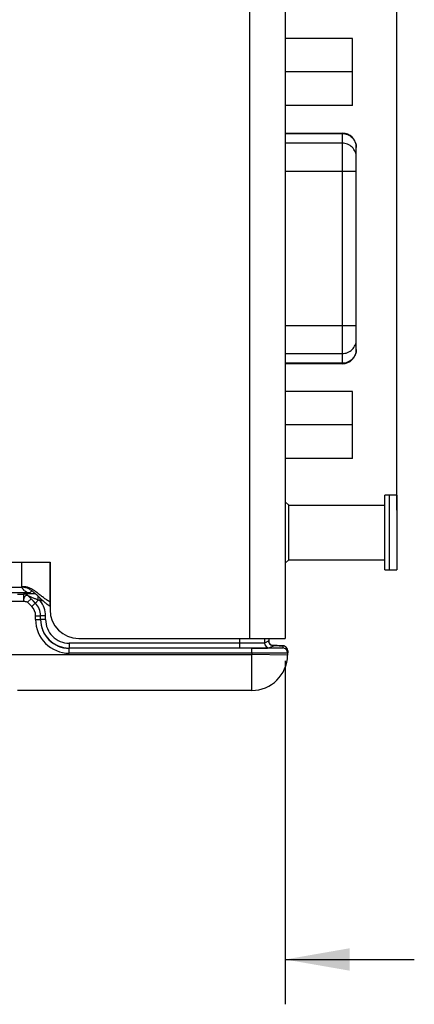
# Model space of a CAD drawing. Header units: inches. Extents: x 0 to 22, y 0 to 17.
# Tile 5 of 29: x 8.9 to 10, y 4.8 to 7.5. Entities that reach past the tile are written whole.
import ezdxf

# ---------------------------------------------------------------- set-up
doc = ezdxf.new("R2010")
doc.units = ezdxf.units.IN
doc.header["$LTSCALE"] = 1.21
doc.header["$MEASUREMENT"] = 0
doc.layers.get('0').update_dxf_attribs({"linetype": 'CONTINUOUS'})
doc.layers.add('03___PRT_ALL_CURVES', color=7, linetype='CONTINUOUS')
doc.layers.add('DIMENSIONS', color=7, linetype='CONTINUOUS')
doc.styles.get("Standard").update_dxf_attribs({"font": 'txt', "width": 0.8})
doc.dimstyles.new('DIMSTYLE_1', dxfattribs={"dimtxt": 0.125, "dimasz": 0.18, "dimexe": 0.125, "dimexo": 0.0625, "dimgap": 0.0625, "dimtad": 0, "dimtih": 1, "dimtoh": 1, "dimdec": 3, "dimzin": 4, "dimdsep": 46, "dimtxsty": 'STANDARD', "dimblk": '_FILLED', "dimblk1": '_FILLED', "dimblk2": '_FILLED', "dimcen": 0.09, "dimadec": 0, "dimazin": 0, "dimtp": 0.001, "dimtm": 0.001, "dimtfac": 1, "dimtdec": 3, "dimtofl": 0, "dimtmove": 0, "dimatfit": 3, "dimldrblk": '_FILLED', "dimfxl": 1, "dimtolj": 1, "dimtzin": 4, "dimarcsym": 0})

# ---------------------------------------------------------------- blocks, each defined once
blk = doc.blocks.new('_FILLED')
at = {"color": 0, "linetype": 'BYBLOCK'}
blk.add_solid([(0, 0), (-1, 0.174), (-1, -0.174)], dxfattribs=at)
blk = doc.blocks.new('*D8')
at = {"layer": 'DIMENSIONS', "color": 2, "linetype": 'CONTINUOUS'}
for p, q in [((8.4681, 5.7448), (8.4681, 4.7797)), ((9.5965, 5.7372), (9.5965, 4.7797)), ((8.4681, 4.9047), (8.1193, 4.9047)), ((9.5965, 4.9047), (9.9565, 4.9047))]:
    blk.add_line(p, q, dxfattribs=at)
at = {"layer": 'DIMENSIONS', "color": 2, "linetype": 'CONTINUOUS', "xscale": 0.18, "yscale": 0.18, "zscale": 0.18}
blk.add_blockref('_FILLED', (8.4681, 4.9047), dxfattribs=at)
at = {"layer": 'DIMENSIONS', "color": 2, "linetype": 'CONTINUOUS', "xscale": 0.18, "yscale": 0.18, "zscale": 0.18, "rotation": 180}
blk.add_blockref('_FILLED', (9.5965, 4.9047), dxfattribs=at)
at = {"layer": 'DIMENSIONS', "color": 2, "linetype": 'CONTINUOUS', "insert": (8.0568, 4.9672), "char_height": 0.125, "width": 1.325, "attachment_point": 3, "line_spacing_factor": 0.9}
blk.add_mtext('1.128{\\Ftxt.shx;\\W1.000000;\\H0.125000; }[28.66]', dxfattribs=at)
blk = doc.blocks.new('*D11')
at = {"layer": 'DIMENSIONS', "color": 2, "linetype": 'CONTINUOUS'}
for p, q in [((6.6885, 6.7876), (6.6885, 9.9987)), ((9.9075, 6.1575), (9.9075, 9.9987)), ((6.6885, 9.8737), (7.573, 9.8737)), ((9.9075, 9.8737), (9.023, 9.8737))]:
    blk.add_line(p, q, dxfattribs=at)
at = {"layer": 'DIMENSIONS', "color": 2, "linetype": 'CONTINUOUS', "xscale": 0.18, "yscale": 0.18, "zscale": 0.18, "rotation": 180}
blk.add_blockref('_FILLED', (6.6885, 9.8737), dxfattribs=at)
at = {"layer": 'DIMENSIONS', "color": 2, "linetype": 'CONTINUOUS', "xscale": 0.18, "yscale": 0.18, "zscale": 0.18}
blk.add_blockref('_FILLED', (9.9075, 9.8737), dxfattribs=at)
at = {"layer": 'DIMENSIONS', "color": 2, "linetype": 'CONTINUOUS', "insert": (8.298, 9.9362), "char_height": 0.125, "width": 1.325, "attachment_point": 2, "line_spacing_factor": 0.9}
blk.add_mtext('3.219{\\Ftxt.shx;\\W1.000000;\\H0.125000; }[81.76]', dxfattribs=at)

msp = doc.modelspace()

# ---------------------------------------------------------------- linework, layer by layer
at = {"color": 3, "linetype": 'CONTINUOUS'}
for p, q in [((9.4965, 8.9787), (9.4965, 5.7997)), ((9.5965, 8.9787), (9.5965, 5.7997)), ((6.9665, 6.0127), (8.9405, 6.0127)), ((8.8615, 5.9427), (8.8615, 6.0127)), ((8.9405, 6.0127), (8.9405, 5.8797)), ((6.9662, 5.9427), (8.8615, 5.9427)), ((8.9062, 5.9183), (8.9019, 5.9222)), ((8.9405, 5.8887), (8.9324, 5.8947)), ((9.0205, 5.7997), (9.5965, 5.7997))]:
    msp.add_line(p, q, dxfattribs=at)
at = {"color": 7, "linetype": 'CONTINUOUS'}
for p, q in [((9.784, 7.4723), (9.5965, 7.4723)), ((9.784, 7.2853), (9.784, 7.4723)), ((9.784, 7.3788), (9.5965, 7.3788)), ((9.784, 7.2853), (9.5965, 7.2853)), ((9.5965, 7.2084), (9.7553, 7.2084)), ((9.5965, 7.2072), (9.7553, 7.2072)), ((9.7553, 7.2084), (9.7553, 6.5655)), ((9.7553, 7.1801), (9.5965, 7.1801)), ((9.7947, 6.6048), (9.7947, 7.169)), ((9.5965, 7.1026), (9.7947, 7.1026)), ((9.7947, 6.6713), (9.5965, 6.6713)), ((9.5965, 6.5937), (9.7553, 6.5937)), ((9.7553, 6.5667), (9.5965, 6.5667)), ((9.7553, 6.5655), (9.5965, 6.5655)), ((9.784, 6.4885), (9.5965, 6.4885)), ((9.784, 6.3015), (9.784, 6.4885)), ((9.784, 6.395), (9.5965, 6.395)), ((9.784, 6.3015), (9.5965, 6.3015)), ((9.6063, 6.1708), (9.5965, 6.1806)), ((9.9075, 6.1987), (9.8741, 6.1987)), ((9.8741, 5.9912), (9.8741, 6.1987)), ((9.8859, 6.1987), (9.8859, 5.9912)), ((9.9075, 6.1987), (9.9075, 5.9912)), ((9.6061, 6.171), (9.8592, 6.171)), ((9.6063, 6.1708), (9.8741, 6.1708)), ((9.6063, 6.0188), (9.6063, 6.1708)), ((9.6462, 6.1708), (9.6462, 6.171)), ((9.6658, 6.171), (9.6658, 6.1708)), ((9.7017, 6.171), (9.7017, 6.1708)), ((9.7214, 6.1708), (9.7214, 6.171)), ((9.8592, 6.171), (9.8592, 6.1708)), ((9.5965, 6.0093), (9.6063, 6.0192)), ((9.6063, 6.019), (9.6061, 6.019)), ((9.6063, 6.0188), (9.8741, 6.0188)), ((9.8741, 5.9912), (9.9075, 5.9912)), ((8.8848, 5.9273), (8.8898, 5.9323)), ((8.83, 5.9035), (8.866, 5.9035)), ((8.8721, 5.9268), (8.8348, 5.9265)), ((8.85, 5.9235), (8.866, 5.9235)), ((8.866, 5.9235), (8.866, 5.9035)), ((8.866, 5.9235), (8.866, 5.9235)), ((8.8874, 5.9101), (8.8777, 5.9004)), ((8.8995, 5.8983), (8.8801, 5.9176)), ((8.8801, 5.9176), (8.8801, 5.9176)), ((8.8801, 5.9176), (8.8874, 5.9101)), ((8.8993, 5.8982), (8.8874, 5.9101)), ((8.9076, 5.9064), (8.8995, 5.8983)), ((8.9128, 5.9041), (8.9128, 5.9119)), ((8.9213, 5.9041), (8.9128, 5.9041)), ((8.8896, 5.8885), (8.8777, 5.9004)), ((8.8896, 5.8885), (8.8993, 5.8982)), ((8.8995, 5.8983), (8.8993, 5.8982)), ((8.9002, 5.8629), (8.914, 5.8629)), ((8.9002, 5.8523), (8.9002, 5.8629)), ((8.9002, 5.8523), (8.914, 5.8523)), ((8.914, 5.8523), (8.914, 5.8629)), ((8.9141, 5.8629), (8.914, 5.8629)), ((8.914, 5.8523), (8.9141, 5.8523)), ((8.9279, 5.8629), (8.9141, 5.8629)), ((8.9141, 5.8523), (8.9141, 5.8629)), ((8.9279, 5.8523), (8.9141, 5.8523)), ((8.9279, 5.8523), (8.9279, 5.8629)), ((9.4689, 5.7997), (9.4689, 5.7724)), ((9.5389, 5.7997), (9.5389, 5.7869)), ((9.5506, 5.7927), (9.5389, 5.7869)), ((9.5506, 5.7997), (9.5506, 5.7927)), ((9.5506, 5.7927), (9.5506, 5.7927)), ((9.5031, 5.7723), (8.994, 5.7723)), ((8.994, 5.7585), (8.994, 5.7723)), ((9.4689, 5.7861), (8.9941, 5.7861)), ((8.9941, 5.7861), (8.9941, 5.7724)), ((9.5076, 5.7724), (9.4998, 5.7724)), ((9.5031, 5.7585), (9.5031, 5.7723)), ((9.5644, 5.7789), (9.5527, 5.7731)), ((9.5735, 5.7796), (9.5599, 5.7797)), ((9.5625, 5.7791), (9.5644, 5.7789)), ((9.5802, 5.7795), (9.5735, 5.7796)), ((9.5836, 5.7794), (9.5802, 5.7795)), ((9.5854, 5.7794), (9.5836, 5.7794)), ((9.5865, 5.7794), (9.5854, 5.7794)), ((9.5876, 5.7793), (9.5865, 5.7794)), ((9.5881, 5.7793), (9.5876, 5.7793)), ((9.5887, 5.7793), (9.5881, 5.7793)), ((9.5895, 5.7792), (9.5894, 5.773)), ((9.6033, 5.7651), (9.6031, 5.753)), ((8.83, 5.7547), (9.5031, 5.7547)), ((9.5031, 5.7585), (8.994, 5.7585)), ((9.5031, 5.7585), (9.5031, 5.7547)), ((9.6031, 5.753), (9.5031, 5.7547)), ((9.5031, 5.6547), (9.5031, 5.7547)), ((9.5031, 5.6547), (8.8493, 5.6547))]:
    msp.add_line(p, q, dxfattribs=at)
for points in [[(9.5566, 5.7814), (9.5559, 5.7819), (9.5551, 5.7825), (9.5544, 5.7832), (9.5538, 5.784), (9.5532, 5.7848), (9.5526, 5.7856), (9.5521, 5.7865), (9.5517, 5.7875), (9.5513, 5.7885), (9.551, 5.7895), (9.5508, 5.7906), (9.5507, 5.7917), (9.5506, 5.7927)], [(9.5628, 5.7791), (9.5628, 5.7791), (9.5627, 5.7791), (9.5626, 5.7791), (9.5625, 5.7791), (9.5622, 5.7791), (9.5619, 5.7792), (9.5615, 5.7793), (9.5609, 5.7794), (9.5603, 5.7796), (9.5596, 5.7798), (9.5589, 5.7801), (9.5581, 5.7805), (9.5574, 5.7809), (9.5566, 5.7814)], [(9.5627, 5.7791), (9.5628, 5.7791), (9.5628, 5.7791)], [(9.5964, 5.7773), (9.5953, 5.7779), (9.5944, 5.7783), (9.5935, 5.7786), (9.5927, 5.7788), (9.5921, 5.7789), (9.5916, 5.779), (9.5912, 5.7791), (9.5908, 5.7791), (9.5906, 5.7791), (9.5903, 5.7792), (9.5901, 5.7792), (9.5898, 5.7792), (9.5896, 5.7792), (9.5894, 5.7792), (9.5892, 5.7792), (9.5887, 5.7793)], [(9.6033, 5.7651), (9.6033, 5.7656), (9.6032, 5.7672), (9.6029, 5.7688), (9.6024, 5.7702), (9.6018, 5.7716), (9.6011, 5.7728), (9.6003, 5.774), (9.5994, 5.775), (9.5984, 5.7759), (9.5974, 5.7767), (9.5964, 5.7773)]]:
    msp.add_lwpolyline(points, dxfattribs=at)
for centre, radius, start, end in [((9.7553, 7.169), 0.0394, 0, 90), ((9.7553, 6.6048), 0.0394, 270, 360), ((8.8848, 5.9523), 0.025, 227.9858, 269.9862), ((8.866, 5.9035), 0.02, 45.0046, 89.9954), ((8.866, 5.9035), 0.02, 45.0043, 89.9957), ((8.2841, 4.4987), 1.5395, 65.8972, 66.1104), ((8.8641, 5.8629), 0.0638, 0.0001, 40.1891), ((8.864, 5.8629), 0.0362, 0.0025, 44.9975), ((8.864, 5.8629), 0.05, 0.0019, 44.9981), ((8.8641, 5.8629), 0.05, 359.9976, 45.0024), ((8.994, 5.8523), 0.0938, 180.0018, 270.0052), ((8.994, 5.8523), 0.08, 180.0009, 270.0085), ((8.9941, 5.8524), 0.08, 180.0029, 270.0017), ((8.9941, 5.8524), 0.0662, 180.0023, 270.0048), ((9.5644, 5.7927), 0.0138, 180.0055, 232.5015), ((9.5051, 14.1298), 8.3575, 269.98625, 270.28574), ((9.5527, 5.7869), 0.0138, 180.007, 269.986), ((9.5894, 5.7593), 0.0138, 359.0011, 90.001), ((9.5895, 5.7654), 0.0138, 359.0062, 67.3669), ((9.5031, 5.7547), 0.1, 270, 359)]:
    msp.add_arc(centre, radius, start, end, dxfattribs=at)
at = {"color": 3, "linetype": 'CONTINUOUS'}
for centre, radius, start, end in [((8.8615, 5.9027), 0.04, 76.3294, 90.0566), ((9.0205, 5.8797), 0.08, 180, 270)]:
    msp.add_arc(centre, radius, start, end, dxfattribs=at)
at = {"color": 7, "linetype": 'CONTINUOUS'}
for points, knots in [([(9.7553, 7.2072), (9.7604, 7.2072), (9.7708, 7.2052), (9.7838, 7.1966), (9.7926, 7.1837), (9.7947, 7.1735), (9.7947, 7.1684)], [0, 0, 0, 0, 0.251784, 0.5025, 0.751752, 1, 1, 1, 1]), ([(9.7947, 7.1413), (9.7947, 7.1464), (9.7926, 7.1566), (9.7838, 7.1695), (9.7708, 7.1781), (9.7604, 7.1801), (9.7553, 7.1801)], [0, 0, 0, 0, 0.248248, 0.4975, 0.748216, 1, 1, 1, 1]), ([(9.7553, 6.5937), (9.7604, 6.5937), (9.7708, 6.5957), (9.7838, 6.6043), (9.7926, 6.6172), (9.7947, 6.6275), (9.7947, 6.6325)], [0, 0, 0, 0, 0.251784, 0.5025, 0.751752, 1, 1, 1, 1]), ([(9.7947, 6.6054), (9.7947, 6.6004), (9.7926, 6.5902), (9.7838, 6.5773), (9.7708, 6.5687), (9.7604, 6.5667), (9.7553, 6.5667)], [0, 0, 0, 0, 0.248248, 0.4975, 0.748216, 1, 1, 1, 1]), ([(8.8801, 5.9176), (8.8795, 5.9182), (8.878, 5.9191), (8.8755, 5.9199), (8.8728, 5.9192), (8.8706, 5.9174), (8.8687, 5.9148), (8.8666, 5.9101), (8.8659, 5.9062), (8.866, 5.9035)], [0, 0, 0, 0, 0.099802, 0.203396, 0.300697, 0.409786, 0.536125, 0.679778, 1, 1, 1, 1]), ([(8.8999, 5.924), (8.8978, 5.924), (8.8939, 5.924), (8.888, 5.924), (8.8825, 5.9239), (8.8775, 5.9239), (8.8736, 5.9238), (8.8709, 5.9237), (8.8693, 5.9237), (8.868, 5.9236), (8.867, 5.9236), (8.8665, 5.9236), (8.8662, 5.9235), (8.8661, 5.9235), (8.866, 5.9235), (8.866, 5.9235)], [0, 0, 0, 0, 0.178949, 0.351834, 0.515757, 0.666642, 0.79874, 0.855419, 0.904338, 0.944329, 0.974229, 0.985046, 0.99298, 0.997965, 1, 1, 1, 1]), ([(8.866, 5.9035), (8.867, 5.9034), (8.871, 5.9033), (8.8755, 5.9025), (8.8777, 5.9004)], [0, 0, 0, 0, 0.260669, 1, 1, 1, 1]), ([(8.8848, 5.9273), (8.8847, 5.9273), (8.8843, 5.9272), (8.8837, 5.9271), (8.8826, 5.9271), (8.8812, 5.927), (8.8794, 5.9269), (8.8763, 5.9268), (8.8738, 5.9268), (8.8721, 5.9268)], [0, 0, 0, 0, 0.022449, 0.075275, 0.158459, 0.271376, 0.41323, 0.582861, 1, 1, 1, 1]), ([(8.9076, 5.9064), (8.905, 5.9075), (8.901, 5.9092), (8.8958, 5.9113), (8.8919, 5.9129), (8.8888, 5.9142), (8.8863, 5.9152), (8.8846, 5.9159), (8.883, 5.9165), (8.8818, 5.917), (8.881, 5.9173), (8.8805, 5.9175), (8.8803, 5.9175), (8.8801, 5.9177), (8.8801, 5.9176)], [0, 0, 0, 0, 0.289594, 0.432556, 0.573199, 0.709816, 0.775531, 0.838514, 0.897016, 0.94826, 0.969224, 0.985633, 0.996308, 1, 1, 1, 1]), ([(8.9076, 5.9064), (8.9076, 5.9074), (8.9075, 5.9111), (8.9073, 5.9148), (8.907, 5.9175)], [0, 0, 0, 0, 0.272581, 1, 1, 1, 1]), ([(9.5389, 5.7869), (9.5388, 5.7868), (9.5382, 5.7868), (9.5372, 5.7867), (9.5354, 5.7866), (9.5331, 5.7866), (9.5301, 5.7865), (9.525, 5.7864), (9.5174, 5.7863), (9.507, 5.7862), (9.4951, 5.7862), (9.4823, 5.7861), (9.4734, 5.7861), (9.4689, 5.7861)], [0, 0, 0, 0, 0.006474, 0.022253, 0.047226, 0.081166, 0.123762, 0.174613, 0.299092, 0.449922, 0.621419, 0.807112, 1, 1, 1, 1]), ([(9.5527, 5.7731), (9.5526, 5.773), (9.5523, 5.773), (9.5516, 5.773), (9.5506, 5.7729), (9.5485, 5.7728), (9.545, 5.7728), (9.5398, 5.7727), (9.5333, 5.7726), (9.5256, 5.7725), (9.5169, 5.7725), (9.5108, 5.7725), (9.5076, 5.7724)], [0, 0, 0, 0, 0.00644, 0.02115, 0.044104, 0.075211, 0.1613, 0.27789, 0.422892, 0.593699, 0.787232, 1, 1, 1, 1]), ([(9.5894, 5.773), (9.5894, 5.773), (9.589, 5.773), (9.5886, 5.7729), (9.5876, 5.7729), (9.5864, 5.7728), (9.5848, 5.7728), (9.5828, 5.7728), (9.5805, 5.7727), (9.5768, 5.7726), (9.5714, 5.7726), (9.5641, 5.7725), (9.5558, 5.7724), (9.5499, 5.7724), (9.5468, 5.7724)], [0, 0, 0, 0, 0.004442, 0.017309, 0.038627, 0.068323, 0.106273, 0.152325, 0.20628, 0.267916, 0.413154, 0.585591, 0.782315, 1, 1, 1, 1]), ([(9.5599, 5.7797), (9.5621, 5.7797), (9.5663, 5.7797), (9.5721, 5.7796), (9.5772, 5.7795), (9.5815, 5.7795), (9.5844, 5.7794), (9.5864, 5.7794), (9.5875, 5.7793), (9.5883, 5.7793), (9.589, 5.7793), (9.5892, 5.7792), (9.5895, 5.7792), (9.5895, 5.7792)], [0, 0, 0, 0, 0.223242, 0.422139, 0.594414, 0.738112, 0.851598, 0.896594, 0.933588, 0.962472, 0.983177, 0.995659, 1, 1, 1, 1]), ([(9.6032, 5.759), (9.6032, 5.759), (9.6029, 5.759), (9.6026, 5.7589), (9.602, 5.7589), (9.6012, 5.7589), (9.6001, 5.7588), (9.5982, 5.7588), (9.5953, 5.7587), (9.5911, 5.7587), (9.586, 5.7586), (9.5802, 5.7586), (9.5736, 5.7586), (9.5664, 5.7585), (9.5556, 5.7585), (9.5409, 5.7585), (9.5224, 5.7585), (9.5096, 5.7585), (9.5031, 5.7585)], [0, 0, 0, 0, 0.001264, 0.004896, 0.010917, 0.019316, 0.030076, 0.043172, 0.07624, 0.118203, 0.168663, 0.227131, 0.293042, 0.365764, 0.444592, 0.617471, 0.805016, 1, 1, 1, 1])]:
    msp.add_open_spline(points, degree=3, knots=knots, dxfattribs=at)
at = {"color": 3, "linetype": 'CONTINUOUS'}
for points, knots in [([(8.8703, 5.9437), (8.8689, 5.9438), (8.8659, 5.944), (8.863, 5.9438), (8.8615, 5.9436)], [0, 0, 0, 0, 0.490234, 1, 1, 1, 1]), ([(8.9053, 5.9264), (8.9025, 5.9286), (8.897, 5.9327), (8.8885, 5.9381), (8.8811, 5.9414), (8.875, 5.9431), (8.8719, 5.9436), (8.8703, 5.9437)], [0, 0, 0, 0, 0.2677, 0.52035, 0.761326, 0.880146, 1, 1, 1, 1]), ([(8.9019, 5.9222), (8.8995, 5.9244), (8.8947, 5.9287), (8.8872, 5.9344), (8.8806, 5.9382), (8.8752, 5.9404), (8.8724, 5.9412), (8.871, 5.9416)], [0, 0, 0, 0, 0.268921, 0.522905, 0.764363, 0.882333, 1, 1, 1, 1]), ([(8.9405, 5.9012), (8.9372, 5.9031), (8.9308, 5.9071), (8.9218, 5.9135), (8.9134, 5.9201), (8.908, 5.9244), (8.9053, 5.9264)], [0, 0, 0, 0, 0.265411, 0.520528, 0.765603, 1, 1, 1, 1]), ([(8.9324, 5.8947), (8.93, 5.8966), (8.9253, 5.9004), (8.9186, 5.9064), (8.9123, 5.9124), (8.9082, 5.9163), (8.9062, 5.9183)], [0, 0, 0, 0, 0.261832, 0.516018, 0.762272, 1, 1, 1, 1])]:
    msp.add_open_spline(points, degree=3, knots=knots, dxfattribs=at)
at = {"color": 7, "linetype": 'CONTINUOUS'}
for points in [[(8.868, 5.9337), (8.8653, 5.9362), (8.8631, 5.9393), (8.8617, 5.9427)], [(9.556, 5.7818), (9.5573, 5.7808), (9.5588, 5.78), (9.5603, 5.7795)], [(9.5603, 5.7795), (9.5616, 5.7791), (9.563, 5.7789), (9.5644, 5.7789)], [(9.5948, 5.7781), (9.5931, 5.7788), (9.5913, 5.7792), (9.5895, 5.7792)]]:
    msp.add_open_spline(points, degree=3, dxfattribs=at)
at = {"layer": '03___PRT_ALL_CURVES', "color": 40, "linetype": 'CONTINUOUS'}
for p, q in [((8.8615, 5.9427), (8.8615, 6.0127)), ((8.9405, 5.8887), (8.9405, 6.0127))]:
    msp.add_line(p, q, dxfattribs=at)

# ---------------------------------------------------------------- dimensions: what is measured, and where the dimension line sits
at = {"layer": 'DIMENSIONS', "color": 2, "linetype": 'CONTINUOUS'}
dim = msp.add_linear_dim(base=(9.9075, 9.8737), p1=(6.6885, 6.7251), p2=(9.9075, 6.095), dimstyle='DIMSTYLE_1', dxfattribs=at)
dim.commit()
dim.dimension.update_dxf_attribs({"geometry": '*D11', "text_midpoint": (8.298, 9.8737), "dimtype": 160})
dim = msp.add_linear_dim(base=(8.4681, 4.9047), p1=(9.5965, 5.7997), p2=(8.4681, 5.8073), angle=180, dimstyle='DIMSTYLE_1', dxfattribs=at)
dim.commit()
dim.dimension.update_dxf_attribs({"geometry": '*D8', "text_midpoint": (7.3943, 4.9047), "dimtype": 160})

doc.saveas('drawing.dxf')
